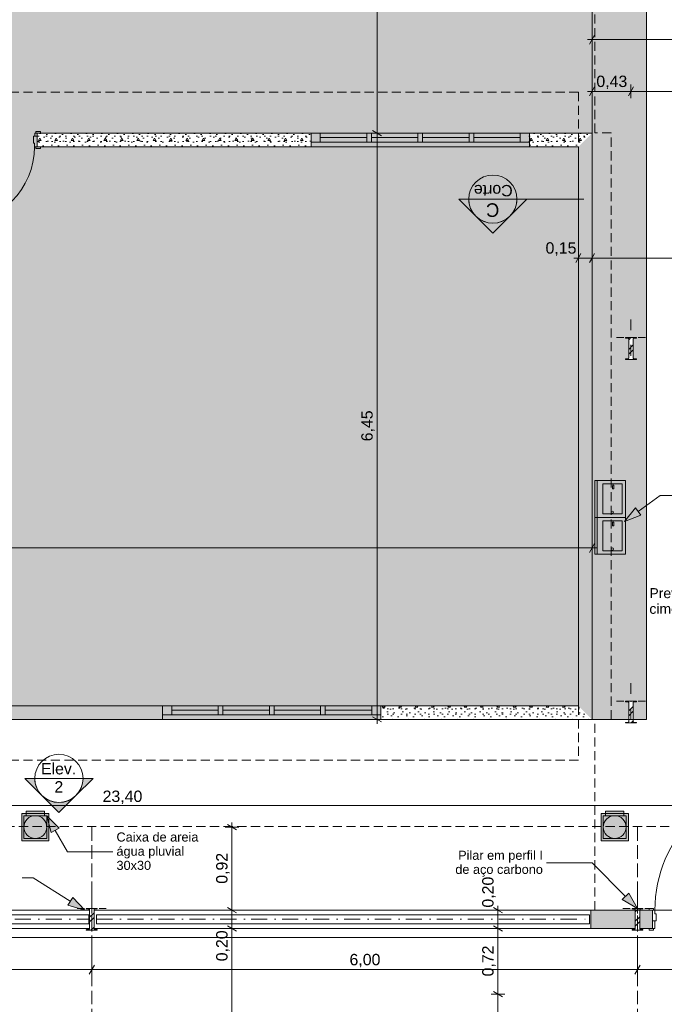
# Model space of a CAD drawing. Header units: millimetres. Extents: x 0 to 1917, y 0 to 847.
# Tile 5 of 230: x 462 to 604, y 303 to 520. Entities that reach past the tile are written whole.
import ezdxf

# ---------------------------------------------------------------- set-up
doc = ezdxf.new("R2010")
doc.units = ezdxf.units.MM
doc.header["$MEASUREMENT"] = 0
doc.set_wipeout_variables(frame=1)
for name, pattern in [('Linha Tracejada 2_1', [3, 2, -1]), ('Linha Tracejada 3_1', [4, 3, -1]), ('Traço_Ponto', [6.702778, 3.527778, -1.763889, 0, -1.411111]), ('Wipeout_Contour', [1000, 0, -1000])]:
    doc.linetypes.add(name, pattern=pattern)
for name, color, linetype in [('Cobertura.ARQ', 7, 'Continuous'), ('Cota.2D', 7, 'Continuous'), ('Interior - Mobiliário', 7, 'Continuous'), ('Laje.ARQ', 7, 'Continuous'), ('levanta_71_ESCOLA', 7, 'Continuous'), ('levanta_d1_ESCOLA', 7, 'Continuous'), ('Linha & Trama.2D', 7, 'Continuous'), ('Marcador - Corte & Elevação.2D', 7, 'Continuous'), ('Parede.ARQ', 7, 'Continuous'), ('Pilar.ARQ', 7, 'Continuous'), ('Rótulo.2D', 7, 'Continuous'), ('Texto.2D', 7, 'Continuous')]:
    doc.layers.add(name, color=color, linetype=linetype)
doc.styles.add('GENERATED_STYLE_1', font='arial.ttf')
doc.styles.add('GENERATED_STYLE_2', font='txt')
pattern_1 = [(0, (-3320.6625, -5.427), (0, 6.235383), [0.6, -3]), (0, (-3318.8625, -2.3095), (0, 6.235383), [0.6, -3]), (60, (-3320.6625, -5.427), (-5.4, 3.117692), [0.6, -3]), (60, (-3317.0625, -5.427), (-5.4, 3.117692), [0.6, -3]), (120, (-3320.0625, -5.427), (5.4, 3.117692), [0.6, -3]), (120, (-3316.4625, -5.427), (5.4, 3.117692), [0.6, -3]), (0, (-3320.6625, -4.8271), (0, 1.20000005), [0, -1.20000005, 0, -1.80000007]), (45, (-3320.0625, -4.8271), (-0.84852817, 0.84852817), [0, -0.90000004, 0, -1.50000006])]
pattern_2 = [(45, (-3320.6625, -5.4271), (-1.5909903, 1.5909903), []), (45, (-3321.1928, -4.8968), (-1.5909903, 1.5909903), [])]

msp = doc.modelspace()

# ---------------------------------------------------------------- hatches: boundary and pattern name
at = {"layer": 'Interior - Mobiliário', "linetype": 'Continuous', "lineweight": 0}
for points in [[(462.85, 345.34), (462.85, 339.34), (468.85, 339.34), (468.85, 345.34)], [(463.35, 344.84), (463.35, 339.84), (468.35, 339.84), (468.35, 344.84)], [(463.83, 344.84), (467.87, 344.84), (467.87, 345.84), (463.83, 345.84)], [(590.24, 345.34), (590.24, 339.34), (596.24, 339.34), (596.24, 345.34)], [(590.74, 344.84), (590.74, 339.84), (595.74, 339.84), (595.74, 344.84)], [(591.22, 344.84), (595.26, 344.84), (595.26, 345.84), (591.22, 345.84)]]:
    msp.add_hatch(color=37, dxfattribs=at).paths.add_polyline_path(points)
at = {"layer": 'Laje.ARQ', "linetype": 'Continuous', "lineweight": 0}
h = msp.add_hatch(dxfattribs=at)
h.set_pattern_fill('CONTÍNUA___PONTO_TRACEJA_C2', color=123, style=0, pattern_type=2)
h.set_pattern_definition([(45, (-3320.6625, -5.4271), (-1.8384776, 1.8384776), []), (45, (-3321.5817, -4.508), (-1.8384776, 1.8384776), [1.9499999, -0.65, 0, -0.65])])
h.paths.add_polyline_path([(151.25, 369.04), (497.25, 369.04), (588.25, 369.04), (588.25, 564.04), (888.84, 564.04), (888.84, 613.5), (151.25, 613.5)])
at = {"layer": 'levanta_71_ESCOLA', "linetype": 'Continuous', "lineweight": 0}
h = msp.add_hatch(color=11, dxfattribs=at)
h.paths.add_polyline_path([(248.25, 366.04), (600.25, 366.04), (600.25, 564.04), (899.86, 564.04), (899.86, 613.5), (248.25, 613.5)])
h.paths.add_polyline_path([(368.95, 475.66), (368.95, 527.18), (523.2, 527.18), (523.2, 475.66)], flags=0)
at = {"layer": 'Marcador - Corte & Elevação.2D', "linetype": 'Continuous', "lineweight": 0}
for points in [[(558.95, 480.51), (562.7, 476.76, -0.198912), (561.14, 480.51)], [(573.95, 480.51), (571.75, 480.51, -0.198912), (570.2, 476.76)], [(562.7, 476.76), (566.45, 473.01), (570.2, 476.76, -0.414214)], [(463.54, 353.05), (467.29, 349.3, -0.198912), (465.74, 353.05)], [(478.54, 353.05), (476.35, 353.05, -0.198912), (474.79, 349.3)], [(467.29, 349.3), (471.04, 345.55), (474.79, 349.3, -0.414214)]]:
    msp.add_hatch(color=161, dxfattribs=at).paths.add_polyline_path(points)
at = {"layer": 'Parede.ARQ', "linetype": 'Continuous', "lineweight": 0}
for points in [[(597.76, 324.04), (587.99, 324.04), (587.99, 320.04), (597.76, 320.04)], [(598.75, 324.04), (598.75, 320.04), (601.53, 320.04), (601.53, 324.04)]]:
    msp.add_hatch(color=35, dxfattribs=at).paths.add_polyline_path(points)
at = {"layer": 'Rótulo.2D', "linetype": 'Continuous', "lineweight": 0}
for points in [[(595.36, 409.58), (598.97, 410.96), (597.8, 412.58)], [(468.35, 344.84), (469.34, 341.11), (471.08, 342.1)]]:
    msp.add_hatch(color=161, dxfattribs=at).paths.add_polyline_path(points)

# ---------------------------------------------------------------- linework, layer by layer
at = {"layer": 'Cobertura.ARQ', "color": 233, "linetype": 'Linha Tracejada 2_1', "lineweight": 0, "flags": 128}
for points in [[(151.25, 504.04), (585.25, 504.04)], [(592.47, 366.04), (592.47, 495.12)], [(585.25, 357.04), (151.25, 357.04)], [(228.25, 342.43), (728.25, 342.43)]]:
    msp.add_lwpolyline(points, dxfattribs=at)
at = {"layer": 'Cota.2D', "color": 7, "linetype": 'Continuous', "lineweight": 0}
for p, q in [((540.99, 495.04), (540.99, 564.04)), ((588.83, 516.61), (587.68, 514.61)), ((588.25, 514.11), (588.25, 517.11)), ((587.28, 515.61), (588.25, 515.61)), ((588.25, 515.61), (644.76, 515.61)), ((588.83, 505.21), (587.68, 503.21)), ((588.25, 502.71), (588.25, 505.71)), ((597.39, 505.21), (596.24, 503.21)), ((596.82, 502.71), (596.82, 505.71)), ((587.28, 504.21), (588.25, 504.21)), ((588.25, 504.21), (596.82, 504.21)), ((596.82, 504.21), (636.82, 504.21)), ((542.49, 495.04), (539.49, 495.04)), ((539.99, 495.62), (541.99, 494.46)), ((244.35, 347.1), (712.25, 347.1)), ((510.57, 342.34), (507.57, 342.34)), ((510.07, 341.76), (508.07, 342.92)), ((509.07, 342.34), (509.07, 343.32)), ((478.25, 309.47), (478.25, 318.46)), ((598.25, 309.47), (598.25, 318.46)), ((478.83, 311.97), (477.68, 309.97)), ((598.83, 311.97), (597.68, 309.97)), ((358.25, 310.97), (478.25, 310.97)), ((478.25, 310.97), (598.25, 310.97)), ((598.25, 310.97), (708.25, 310.97)), ((569.07, 305.56), (566.07, 305.56)), ((566.57, 306.14), (568.57, 304.98)), ((567.57, 86.14), (567.57, 305.56))]:
    msp.add_line(p, q, dxfattribs=at)
at = {"layer": 'Interior - Mobiliário', "color": 6, "linetype": 'Continuous', "lineweight": 0}
for p, q in [((589.39, 418.62), (589.39, 410.49)), ((595.61, 410.49), (595.61, 418.62)), ((595.61, 410.49), (595.61, 418.62)), ((590.66, 417.86), (590.66, 411.25)), ((594.85, 417.86), (590.66, 417.86)), ((592.75, 417.45), (592.75, 416.77)), ((592.75, 416.77), (593.08, 416.77)), ((593.08, 416.77), (593.08, 417.45)), ((594.85, 411.25), (594.85, 417.86)), ((589.39, 410.49), (589.39, 402.36)), ((590.66, 411.25), (594.85, 411.25)), ((590.66, 409.73), (590.66, 403.12)), ((594.85, 409.73), (590.66, 409.73)), ((594.85, 403.12), (594.85, 409.73)), ((595.61, 402.36), (595.61, 410.49)), ((595.61, 402.36), (595.61, 410.49)), ((592.75, 409.33), (592.75, 408.64)), ((592.75, 408.64), (593.08, 408.64)), ((593.08, 408.64), (593.08, 409.33)), ((590.66, 403.12), (594.85, 403.12))]:
    msp.add_line(p, q, dxfattribs=at)
at = {"layer": 'Interior - Mobiliário', "color": 7, "linetype": 'Continuous', "lineweight": 0}
for p, q in [((462.85, 345.34), (462.85, 339.34)), ((468.85, 345.34), (462.85, 345.34)), ((463.35, 344.84), (463.35, 339.84)), ((468.35, 344.84), (463.35, 344.84)), ((467.87, 345.84), (463.83, 345.84)), ((463.83, 345.84), (463.83, 344.84)), ((463.83, 344.84), (467.87, 344.84)), ((467.87, 344.84), (467.87, 345.84)), ((468.35, 339.84), (468.35, 344.84)), ((468.85, 339.34), (468.85, 345.34)), ((590.24, 345.34), (590.24, 339.34)), ((596.24, 345.34), (590.24, 345.34)), ((590.74, 344.84), (590.74, 339.84)), ((595.74, 344.84), (590.74, 344.84)), ((595.26, 345.84), (591.22, 345.84)), ((591.22, 345.84), (591.22, 344.84)), ((591.22, 344.84), (595.26, 344.84)), ((595.26, 344.84), (595.26, 345.84)), ((595.74, 339.84), (595.74, 344.84)), ((596.24, 339.34), (596.24, 345.34)), ((462.85, 339.34), (468.85, 339.34)), ((463.35, 339.84), (468.35, 339.84)), ((590.24, 339.34), (596.24, 339.34)), ((590.74, 339.84), (595.74, 339.84))]:
    msp.add_line(p, q, dxfattribs=at)
at = {"layer": 'Interior - Mobiliário', "color": 102, "linetype": 'Continuous', "lineweight": 0}
msp.add_line((708.25, 318.04), (252.25, 318.04), dxfattribs=at)
at = {"layer": 'Interior - Mobiliário', "color": 6, "linetype": 'Continuous', "lineweight": 0}
for centre in [(592.75, 411.63), (592.75, 403.51)]:
    msp.add_circle(centre, 0.254, dxfattribs=at)
at = {"layer": 'Interior - Mobiliário', "color": 7, "linetype": 'Continuous', "lineweight": 0}
for centre in [(465.85, 342.34), (593.24, 342.34)]:
    msp.add_circle(centre, 2.5, dxfattribs=at)
at = {"layer": 'Interior - Mobiliário', "color": 6, "linetype": 'Continuous', "lineweight": 0}
for centre in [(592.91, 417.45), (592.91, 409.33)]:
    msp.add_arc(centre, 0.162, 0, 180, dxfattribs=at)
at = {"layer": 'Laje.ARQ', "color": 111, "linetype": 'Continuous', "lineweight": 0, "flags": 128}
for points in [[(44.31, 465.63), (73.93, 324.04), (244.35, 324.04), (640.76, 324.04), (640.76, 564.04), (588.25, 564.04), (588.25, 369.04), (151.25, 369.04), (151.25, 613.5)], [(151.25, 613.5), (151.25, 369.04), (497.25, 369.04), (588.25, 369.04), (588.25, 564.04), (888.84, 564.04), (888.84, 613.5)]]:
    msp.add_lwpolyline(points, dxfattribs=at)
msp.add_lwpolyline([(244.25, 64.04), (646.63, 64.04), (712.25, 64.04), (712.25, 324.04), (244.25, 324.04)], close=True, dxfattribs=at)
at = {"layer": 'levanta_71_ESCOLA', "color": 11, "linetype": 'Continuous', "lineweight": 0}
msp.add_line((600.25, 564.04), (600.25, 366.04), dxfattribs=at)
at = {"layer": 'levanta_d1_ESCOLA', "color": 7, "linetype": 'Continuous', "lineweight": 0}
for p, q in [((601.53, 324.04), (600.79, 324.04)), ((601.53, 324.04), (601.53, 321.74)), ((601.53, 321.74), (601.53, 320.04)), ((601.53, 320.04), (600.79, 320.04))]:
    msp.add_line(p, q, dxfattribs=at)
at = {"layer": 'Marcador - Corte & Elevação.2D', "color": 161, "linetype": 'Continuous', "lineweight": 0}
for p, q in [((562.7, 476.76), (558.95, 480.51)), ((558.95, 480.51), (561.14, 480.51)), ((561.14, 480.51), (571.75, 480.51)), ((570.2, 476.76), (573.95, 480.51)), ((573.95, 480.51), (571.75, 480.51)), ((566.45, 473.01), (562.7, 476.76)), ((570.2, 476.76), (566.45, 473.01)), ((467.29, 349.3), (463.54, 353.05)), ((463.54, 353.05), (465.74, 353.05)), ((465.74, 353.05), (476.35, 353.05)), ((474.79, 349.3), (478.54, 353.05)), ((478.54, 353.05), (476.35, 353.05)), ((471.04, 345.55), (467.29, 349.3)), ((474.79, 349.3), (471.04, 345.55))]:
    msp.add_line(p, q, dxfattribs=at)
for centre in [(566.45, 480.51), (471.04, 353.05)]:
    msp.add_circle(centre, 5.3, dxfattribs=at)
for centre, start, end in [((566.45, 480.51), 180, 225), ((566.45, 480.51), 315, 0), ((566.45, 480.51), 225, 315), ((471.04, 353.05), 180, 225), ((471.04, 353.05), 315, 0), ((471.04, 353.05), 225, 315)]:
    msp.add_arc(centre, 5.3, start, end, dxfattribs=at)
at = {"layer": 'Parede.ARQ', "color": 30, "linetype": 'Continuous', "lineweight": 0}
for p, q in [((528.49, 493.04), (528.49, 495.04)), ((538.74, 495.04), (528.49, 495.04)), ((538.74, 494.04), (528.49, 494.04)), ((539.74, 495.04), (538.74, 495.04)), ((539.74, 495.04), (538.74, 495.04)), ((538.74, 495.04), (538.74, 493.04)), ((539.74, 493.04), (539.74, 495.04)), ((549.99, 495.04), (539.74, 495.04)), ((549.99, 494.04), (539.74, 494.04)), ((550.99, 495.04), (549.99, 495.04)), ((550.99, 495.04), (549.99, 495.04)), ((549.99, 495.04), (549.99, 493.04)), ((550.99, 493.04), (550.99, 495.04)), ((561.24, 495.04), (550.99, 495.04)), ((561.24, 494.04), (550.99, 494.04)), ((562.24, 495.04), (561.24, 495.04)), ((562.24, 495.04), (561.24, 495.04)), ((561.24, 495.04), (561.24, 493.04)), ((562.24, 493.04), (562.24, 495.04)), ((572.49, 495.04), (562.24, 495.04)), ((572.49, 494.04), (562.24, 494.04)), ((572.49, 495.04), (572.49, 493.04)), ((528.49, 493.04), (538.74, 493.04)), ((538.74, 493.04), (539.74, 493.04)), ((538.74, 493.04), (539.74, 493.04)), ((539.74, 493.04), (549.99, 493.04)), ((549.99, 493.04), (550.99, 493.04)), ((549.99, 493.04), (550.99, 493.04)), ((550.99, 493.04), (561.24, 493.04)), ((561.24, 493.04), (562.24, 493.04)), ((561.24, 493.04), (562.24, 493.04)), ((562.24, 493.04), (572.49, 493.04)), ((495.83, 367.04), (495.83, 369.04)), ((506.08, 369.04), (495.83, 369.04)), ((507.08, 369.04), (506.08, 369.04)), ((507.08, 369.04), (506.08, 369.04)), ((506.08, 369.04), (506.08, 367.04)), ((507.08, 367.04), (507.08, 369.04)), ((517.33, 369.04), (507.08, 369.04)), ((518.33, 369.04), (517.33, 369.04)), ((518.33, 369.04), (517.33, 369.04)), ((517.33, 369.04), (517.33, 367.04)), ((518.33, 367.04), (518.33, 369.04)), ((528.58, 369.04), (518.33, 369.04)), ((529.58, 369.04), (528.58, 369.04)), ((529.58, 369.04), (528.58, 369.04)), ((528.58, 369.04), (528.58, 367.04)), ((529.58, 367.04), (529.58, 369.04)), ((539.83, 369.04), (529.58, 369.04)), ((539.83, 369.04), (539.83, 367.04)), ((506.08, 368.04), (495.83, 368.04)), ((495.83, 367.04), (506.08, 367.04)), ((506.08, 367.04), (507.08, 367.04)), ((506.08, 367.04), (507.08, 367.04)), ((517.33, 368.04), (507.08, 368.04)), ((507.08, 367.04), (517.33, 367.04)), ((517.33, 367.04), (518.33, 367.04)), ((517.33, 367.04), (518.33, 367.04)), ((528.58, 368.04), (518.33, 368.04)), ((518.33, 367.04), (528.58, 367.04)), ((528.58, 367.04), (529.58, 367.04)), ((528.58, 367.04), (529.58, 367.04)), ((539.83, 368.04), (529.58, 368.04)), ((529.58, 367.04), (539.83, 367.04)), ((600.79, 324.04), (600.79, 324.42)), ((600.79, 324.42), (601.79, 324.42)), ((601.79, 324.04), (600.79, 324.04)), ((602.09, 324.04), (601.53, 324.04)), ((601.53, 324.04), (601.53, 321.74)), ((601.79, 324.42), (601.79, 324.04)), ((602.09, 323.24), (602.09, 324.04)), ((602.33, 323.24), (602.09, 323.24)), ((602.33, 321.74), (602.33, 323.24)), ((601.53, 320.04), (601.53, 321.74)), ((601.53, 321.74), (602.03, 321.74)), ((601.53, 321.74), (602.33, 321.74)), ((602.03, 321.74), (602.03, 320.04)), ((600.79, 319.66), (600.79, 320.04)), ((600.79, 320.04), (601.79, 320.04)), ((601.79, 319.66), (600.79, 319.66)), ((602.03, 320.04), (601.53, 320.04)), ((601.79, 320.04), (601.79, 319.66))]:
    msp.add_line(p, q, dxfattribs=at)
at = {"layer": 'Parede.ARQ', "color": 7, "linetype": 'Continuous', "lineweight": 0}
for p, q in [((601.53, 324.04), (600.79, 324.04)), ((601.53, 324.04), (600.79, 324.04)), ((601.53, 324.04), (601.53, 321.74)), ((601.53, 324.04), (601.53, 321.74)), ((601.53, 321.74), (601.53, 320.04)), ((601.53, 321.74), (601.53, 320.04)), ((601.53, 320.04), (600.79, 320.04)), ((601.53, 320.04), (600.79, 320.04))]:
    msp.add_line(p, q, dxfattribs=at)
at = {"layer": 'Parede.ARQ', "color": 7, "linetype": 'Continuous', "lineweight": 0, "flags": 128}
for points in [[(597.76, 324.04), (587.99, 324.04)], [(587.99, 324.04), (587.99, 320.04)], [(601.53, 324.04), (598.75, 324.04)], [(587.99, 320.04), (597.76, 320.04)], [(598.75, 320.04), (601.53, 320.04)]]:
    msp.add_lwpolyline(points, dxfattribs=at)
at = {"layer": 'Parede.ARQ', "color": 30, "linetype": 'Continuous', "lineweight": 0}
msp.add_arc((630.97, 324.04), 28.88, 90, 180, dxfattribs=at)
at = {"layer": 'Pilar.ARQ', "color": 12, "linetype": 'Continuous', "lineweight": 0}
for p, q in [((596.82, 451.64), (596.82, 454.04)), ((596.82, 371.64), (596.82, 374.04)), ((478.25, 326.06), (478.25, 328.46)), ((598.25, 326.06), (598.25, 328.46))]:
    msp.add_line(p, q, dxfattribs=at)
at = {"layer": 'Rótulo.2D', "color": 151, "linetype": 'Continuous', "lineweight": 0}
for p, q in [((598.39, 411.77), (603.22, 415.26)), ((603.22, 415.26), (606.56, 415.26)), ((470.21, 341.6), (472.89, 336.92)), ((472.89, 336.92), (482.89, 336.92)), ((588.25, 334.46), (578.25, 334.46)), ((595.62, 327.1), (588.25, 334.46)), ((465.4, 331.17), (462.92, 331.17)), ((473.54, 326.03), (465.4, 331.17))]:
    msp.add_line(p, q, dxfattribs=at)
at = {"layer": 'Rótulo.2D', "color": 161, "linetype": 'Continuous', "lineweight": 0}
for p, q in [((595.36, 409.58), (597.8, 412.58)), ((597.8, 412.58), (598.97, 410.96)), ((595.36, 409.58), (598.97, 410.96)), ((468.35, 344.84), (471.08, 342.1)), ((468.35, 344.84), (469.34, 341.11)), ((471.08, 342.1), (469.34, 341.11)), ((594.91, 326.39), (596.32, 327.81)), ((473.01, 325.19), (474.08, 326.88))]:
    msp.add_line(p, q, dxfattribs=at)

# ---------------------------------------------------------------- texts
at = {"layer": 'Cota.2D', "color": 7, "linetype": 'Continuous', "lineweight": 0, "char_height": 2.5, "attachment_point": 7, "style": 'GENERATED_STYLE_1'}
for s, insert, width in [('\\A1;0,43', (589.21, 504.71), 6.6514), ('\\A1;23,40', (480.64, 347.4), 8.5486), ('\\A1;6,00', (534.93, 311.47), 6.6514)]:
    msp.add_mtext(s, dxfattribs=dict(at, insert=insert, width=width))
at = {"layer": 'Cota.2D', "color": 7, "linetype": 'Continuous', "lineweight": 0, "char_height": 2.5, "width": 6.6514, "attachment_point": 7, "rotation": 90, "style": 'GENERATED_STYLE_1'}
for s, insert in [('\\A1;6,45', (540.49, 427.22)), ('\\A1;0,92', (508.57, 329.87)), ('\\A1;0,72', (567.07, 309.48))]:
    msp.add_mtext(s, dxfattribs=dict(at, insert=insert))
at = {"layer": 'Marcador - Corte & Elevação.2D', "color": 171, "linetype": 'Continuous', "lineweight": 0, "attachment_point": 9, "rotation": 180}
for s, insert, char_height, style in [('\\A1;Corte', (562.27, 483.66), 2.5, 'GENERATED_STYLE_1'), ('\\A1;C', (564.97, 479.64), 3, 'GENERATED_STYLE_2')]:
    msp.add_mtext(s, dxfattribs=dict(at, insert=insert, char_height=char_height, style=style))
at = {"layer": 'Marcador - Corte & Elevação.2D', "color": 161, "linetype": 'Continuous', "lineweight": 0, "char_height": 2.5, "attachment_point": 9, "style": 'GENERATED_STYLE_1'}
for s, insert in [('\\A1;Elev.', (474.85, 353.9)), ('\\A1;2', (471.99, 349.94))]:
    msp.add_mtext(s, dxfattribs=dict(at, insert=insert))
at = {"layer": 'Rótulo.2D', "color": 5, "linetype": 'Continuous', "lineweight": 0, "char_height": 2, "style": 'GENERATED_STYLE_1'}
for s, insert, attachment_point, line_spacing_factor in [('\\A1;Caixa de areia\\Págua pluvial\\P30x30', (483.69, 337.02), 4, 0.9356), ('\\A1;Pilar em perfil I\\Pde aço carbono', (577.45, 334.28), 6, 0.930353)]:
    msp.add_mtext(s, dxfattribs=dict(at, insert=insert, attachment_point=attachment_point, line_spacing_factor=line_spacing_factor))
at = {"layer": 'Texto.2D', "color": 5, "linetype": 'Continuous', "lineweight": 0, "insert": (600.87, 394.91), "char_height": 2.2, "attachment_point": 1, "line_spacing_factor": 0.940166, "style": 'GENERATED_STYLE_1'}
msp.add_mtext('\\A1;Prever calçamento em\\Pcimentado antiderrapante', dxfattribs=at)

# ---------------------------------------------------------------- next in the draw order: wipeouts: each hides what was drawn before it
at = {"color": 254, "linetype": 'Wipeout_Contour', "lineweight": 0, "ltscale": 2801.138081}
msp.add_wipeout([(466.24, 492.04), (526.49, 492.04), (526.49, 495.04), (466.24, 495.04)], dxfattribs=at).dxf.layer = 'Parede.ARQ'
at = {"color": 254, "linetype": 'Wipeout_Contour', "lineweight": 0, "ltscale": 3048.36613}
msp.add_wipeout([(588.25, 495.04), (574.49, 495.04), (574.49, 492.04), (585.25, 492.04)], dxfattribs=at).dxf.layer = 'Parede.ARQ'
at = {"color": 254, "linetype": 'Wipeout_Contour', "lineweight": 0, "ltscale": 2301.215502}
msp.add_wipeout([(388.84, 369.04), (388.84, 366.04), (493.83, 366.04), (493.83, 369.04)], dxfattribs=at).dxf.layer = 'Parede.ARQ'
at = {"color": 254, "linetype": 'Wipeout_Contour', "lineweight": 0, "ltscale": 2694.214514}
msp.add_wipeout([(585.25, 369.04), (541.83, 369.04), (541.83, 366.04), (588.25, 366.04)], dxfattribs=at).dxf.layer = 'Parede.ARQ'
at = {"color": 254, "linetype": 'Wipeout_Contour', "lineweight": 0, "ltscale": 2116.408134}
msp.add_wipeout([(358.75, 324.04), (358.75, 320.04), (477.76, 320.04), (477.76, 324.04)], dxfattribs=at).dxf.layer = 'Parede.ARQ'
at = {"color": 254, "linetype": 'Wipeout_Contour', "lineweight": 0, "ltscale": 23873.330986}
msp.add_wipeout([(595.62, 445.24), (596.32, 445.24), (597.31, 445.24), (598.02, 445.24), (598.02, 445.29), (598, 445.34), (597.95, 445.37), (597.38, 445.45), (597.33, 445.48), (597.31, 445.53), (597.31, 449.75), (597.33, 449.81), (597.38, 449.83), (597.95, 449.91), (598, 449.94), (598.02, 449.99), (598.02, 450.04), (597.31, 450.04), (596.32, 450.04), (595.62, 450.04), (595.62, 449.99), (595.64, 449.94), (595.69, 449.91), (596.25, 449.83), (596.3, 449.81), (596.32, 449.75), (596.32, 445.53), (596.3, 445.48), (596.25, 445.45), (595.69, 445.37), (595.64, 445.34), (595.62, 445.29)], dxfattribs=at).dxf.layer = 'Pilar.ARQ'
at = {"color": 254, "linetype": 'Wipeout_Contour', "lineweight": 0, "ltscale": 22430.97523}
msp.add_wipeout([(595.62, 365.24), (596.32, 365.24), (597.31, 365.24), (598.02, 365.24), (598.02, 365.29), (598, 365.34), (597.95, 365.37), (597.38, 365.45), (597.33, 365.48), (597.31, 365.53), (597.31, 369.75), (597.33, 369.81), (597.38, 369.83), (597.95, 369.91), (598, 369.94), (598.02, 369.99), (598.02, 370.04), (597.31, 370.04), (596.32, 370.04), (595.62, 370.04), (595.62, 369.99), (595.64, 369.94), (595.69, 369.91), (596.25, 369.83), (596.3, 369.81), (596.32, 369.75), (596.32, 365.53), (596.3, 365.48), (596.25, 365.45), (595.69, 365.37), (595.64, 365.34), (595.62, 365.29)], dxfattribs=at).dxf.layer = 'Pilar.ARQ'
at = {"color": 254, "linetype": 'Wipeout_Contour', "lineweight": 0, "ltscale": 21742.042649}
msp.add_wipeout([(599.45, 319.66), (599.45, 319.71), (599.44, 319.76), (599.39, 319.79), (598.82, 319.87), (598.77, 319.9), (598.75, 319.95), (598.75, 324.17), (598.77, 324.22), (598.82, 324.25), (599.39, 324.33), (599.44, 324.36), (599.45, 324.41), (599.45, 324.46), (598.75, 324.46), (597.76, 324.46), (597.05, 324.46), (597.05, 324.41), (597.07, 324.36), (597.12, 324.33), (597.69, 324.25), (597.74, 324.22), (597.76, 324.17), (597.76, 319.95), (597.74, 319.9), (597.69, 319.87), (597.12, 319.79), (597.07, 319.76), (597.05, 319.71), (597.05, 319.66), (597.76, 319.66), (598.75, 319.66)], dxfattribs=at).dxf.layer = 'Pilar.ARQ'

# ---------------------------------------------------------------- next in the draw order: hatches: boundary and pattern name
at = {"layer": 'Parede.ARQ', "linetype": 'Continuous', "lineweight": 0}
h = msp.add_hatch(dxfattribs=at)
h.set_pattern_fill('CONCRETO_ESTRUTURAL_0001', color=83, style=0, pattern_type=2)
h.set_pattern_definition(pattern_1)
h.paths.add_polyline_path([(466.24, 492.04), (526.49, 492.04), (526.49, 495.04), (466.24, 495.04)])
h = msp.add_hatch(dxfattribs=at)
h.set_pattern_fill('CONCRETO_ESTRUTURAL_0001', color=83, style=0, pattern_type=2)
h.set_pattern_definition(pattern_1)
h.paths.add_polyline_path([(588.25, 495.04), (574.49, 495.04), (574.49, 492.04), (585.25, 492.04)])
h = msp.add_hatch(dxfattribs=at)
h.set_pattern_fill('CONCRETO_ESTRUTURAL_0001', color=83, style=0, pattern_type=2)
h.set_pattern_definition(pattern_1)
h.paths.add_polyline_path([(388.84, 369.04), (388.84, 366.04), (493.83, 366.04), (493.83, 369.04)])
h = msp.add_hatch(dxfattribs=at)
h.set_pattern_fill('CONCRETO_ESTRUTURAL_0001', color=83, style=0, pattern_type=2)
h.set_pattern_definition(pattern_1)
h.paths.add_polyline_path([(585.25, 369.04), (541.83, 369.04), (541.83, 366.04), (588.25, 366.04)])
at = {"layer": 'Pilar.ARQ', "linetype": 'Continuous', "lineweight": 0}
h = msp.add_hatch(dxfattribs=at)
h.set_pattern_fill('AÇO_0001', color=151, style=0, pattern_type=2)
h.set_pattern_definition(pattern_2)
h.paths.add_polyline_path([(595.62, 445.24), (596.32, 445.24), (597.31, 445.24), (598.02, 445.24), (598.02, 445.29), (598, 445.34), (597.95, 445.37), (597.38, 445.45), (597.33, 445.48), (597.31, 445.53), (597.31, 449.75), (597.33, 449.81), (597.38, 449.83), (597.95, 449.91), (598, 449.94), (598.02, 449.99), (598.02, 450.04), (597.31, 450.04), (596.32, 450.04), (595.62, 450.04), (595.62, 449.99), (595.64, 449.94), (595.69, 449.91), (596.25, 449.83), (596.3, 449.81), (596.32, 449.75), (596.32, 445.53), (596.3, 445.48), (596.25, 445.45), (595.69, 445.37), (595.64, 445.34), (595.62, 445.29)])
h = msp.add_hatch(dxfattribs=at)
h.set_pattern_fill('AÇO_0001', color=151, style=0, pattern_type=2)
h.set_pattern_definition(pattern_2)
h.paths.add_polyline_path([(595.62, 365.24), (596.32, 365.24), (597.31, 365.24), (598.02, 365.24), (598.02, 365.29), (598, 365.34), (597.95, 365.37), (597.38, 365.45), (597.33, 365.48), (597.31, 365.53), (597.31, 369.75), (597.33, 369.81), (597.38, 369.83), (597.95, 369.91), (598, 369.94), (598.02, 369.99), (598.02, 370.04), (597.31, 370.04), (596.32, 370.04), (595.62, 370.04), (595.62, 369.99), (595.64, 369.94), (595.69, 369.91), (596.25, 369.83), (596.3, 369.81), (596.32, 369.75), (596.32, 365.53), (596.3, 365.48), (596.25, 365.45), (595.69, 365.37), (595.64, 365.34), (595.62, 365.29)])
h = msp.add_hatch(dxfattribs=at)
h.set_pattern_fill('AÇO_0001', color=151, style=0, pattern_type=2)
h.set_pattern_definition(pattern_2)
h.paths.add_polyline_path([(599.45, 319.66), (599.45, 319.71), (599.44, 319.76), (599.39, 319.79), (598.82, 319.87), (598.77, 319.9), (598.75, 319.95), (598.75, 324.17), (598.77, 324.22), (598.82, 324.25), (599.39, 324.33), (599.44, 324.36), (599.45, 324.41), (599.45, 324.46), (598.75, 324.46), (597.76, 324.46), (597.05, 324.46), (597.05, 324.41), (597.07, 324.36), (597.12, 324.33), (597.69, 324.25), (597.74, 324.22), (597.76, 324.17), (597.76, 319.95), (597.74, 319.9), (597.69, 319.87), (597.12, 319.79), (597.07, 319.76), (597.05, 319.71), (597.05, 319.66), (597.76, 319.66), (598.75, 319.66)])
at = {"layer": 'Rótulo.2D', "linetype": 'Continuous', "lineweight": 0}
msp.add_hatch(color=161, dxfattribs=at).paths.add_polyline_path([(598.25, 324.46), (596.32, 327.81), (594.91, 326.39)])

# ---------------------------------------------------------------- next in the draw order: linework, layer by layer
at = {"layer": 'Cota.2D', "color": 7, "linetype": 'Continuous', "lineweight": 0}
for p, q in [((540.99, 366.04), (540.99, 495.04)), ((539.99, 366.62), (541.99, 365.46)), ((542.49, 366.04), (539.49, 366.04)), ((540.99, 365.06), (540.99, 366.04))]:
    msp.add_line(p, q, dxfattribs=at)
at = {"layer": 'levanta_d1_ESCOLA', "color": 7, "linetype": 'Continuous', "lineweight": 0}
for p, q in [((466.24, 495.04), (466.98, 495.04)), ((466.24, 494.34), (466.24, 495.04)), ((466.24, 492.04), (466.24, 494.34)), ((526.49, 495.04), (526.49, 493.04)), ((574.49, 495.04), (574.49, 493.04)), ((466.24, 492.04), (466.98, 492.04)), ((526.49, 493.04), (526.49, 492.04)), ((574.49, 493.04), (574.49, 492.04)), ((493.83, 369.04), (493.83, 367.04)), ((541.83, 369.04), (541.83, 367.04)), ((493.83, 367.04), (493.83, 366.04)), ((541.83, 367.04), (541.83, 366.04))]:
    msp.add_line(p, q, dxfattribs=at)
at = {"layer": 'Linha & Trama.2D', "color": 7, "linetype": 'Continuous', "lineweight": 0}
msp.add_line((148.25, 366.04), (500.25, 366.04), dxfattribs=at)
at = {"layer": 'Linha & Trama.2D', "color": 5, "linetype": 'Linha Tracejada 3_1', "lineweight": 0}
msp.add_line((598.25, 342.34), (598.25, 45.74), dxfattribs=at)
at = {"layer": 'Parede.ARQ', "color": 30, "linetype": 'Continuous', "lineweight": 0}
for p, q in [((465.44, 494.34), (465.44, 492.84)), ((466.24, 494.34), (465.44, 494.34)), ((465.74, 494.34), (465.74, 495.04)), ((465.74, 495.04), (466.24, 495.04)), ((466.24, 494.34), (465.74, 494.34)), ((465.98, 495.42), (466.98, 495.42)), ((465.98, 495.04), (465.98, 495.42)), ((466.98, 495.04), (465.98, 495.04)), ((466.24, 495.04), (466.24, 494.34)), ((466.24, 492.04), (466.24, 494.34)), ((466.98, 495.42), (466.98, 495.04)), ((574.49, 495.04), (526.49, 495.04)), ((528.49, 495.04), (526.49, 495.04)), ((526.49, 495.04), (526.49, 493.04)), ((526.49, 495.04), (526.49, 493.04)), ((574.49, 495.04), (572.49, 495.04)), ((574.49, 495.04), (574.49, 493.04)), ((574.49, 495.04), (574.49, 493.04)), ((465.44, 492.84), (465.68, 492.84)), ((465.68, 492.84), (465.68, 492.04)), ((465.68, 492.04), (466.24, 492.04)), ((465.98, 492.04), (466.98, 492.04)), ((465.98, 491.66), (465.98, 492.04)), ((466.98, 492.04), (466.98, 491.66)), ((526.49, 493.04), (528.49, 493.04)), ((526.49, 493.04), (526.49, 492.04)), ((574.49, 492.04), (526.49, 492.04)), ((572.49, 493.04), (574.49, 493.04)), ((574.49, 493.04), (574.49, 492.04)), ((466.98, 491.66), (465.98, 491.66)), ((541.83, 369.04), (493.83, 369.04)), ((495.83, 369.04), (493.83, 369.04)), ((493.83, 369.04), (493.83, 367.04)), ((493.83, 369.04), (493.83, 367.04)), ((541.83, 369.04), (539.83, 369.04)), ((541.83, 369.04), (541.83, 367.04)), ((541.83, 369.04), (541.83, 367.04)), ((493.83, 367.04), (495.83, 367.04)), ((493.83, 367.04), (493.83, 366.04)), ((539.83, 367.04), (541.83, 367.04)), ((541.83, 367.04), (541.83, 366.04)), ((541.83, 366.04), (493.83, 366.04))]:
    msp.add_line(p, q, dxfattribs=at)
at = {"layer": 'Parede.ARQ', "color": 7, "linetype": 'Continuous', "lineweight": 0}
for p, q in [((466.24, 494.34), (466.24, 495.04)), ((466.24, 494.34), (466.24, 495.04)), ((466.24, 495.04), (466.98, 495.04)), ((466.24, 495.04), (466.98, 495.04)), ((466.24, 492.04), (466.24, 494.34)), ((466.24, 492.04), (466.24, 494.34)), ((466.24, 492.04), (466.98, 492.04)), ((466.24, 492.04), (466.98, 492.04))]:
    msp.add_line(p, q, dxfattribs=at)
at = {"layer": 'Parede.ARQ', "color": 7, "linetype": 'Continuous', "lineweight": 0, "flags": 128}
for points in [[(526.49, 495.04), (466.24, 495.04)], [(588.25, 495.04), (574.49, 495.04)], [(466.24, 492.04), (526.49, 492.04)], [(574.49, 492.04), (585.25, 492.04)], [(493.83, 369.04), (445.25, 369.04)], [(585.25, 369.04), (541.83, 369.04)], [(388.84, 366.04), (493.83, 366.04)], [(541.83, 366.04), (588.25, 366.04)]]:
    msp.add_lwpolyline(points, dxfattribs=at)
at = {"layer": 'Parede.ARQ', "color": 30, "linetype": 'Continuous', "lineweight": 0}
msp.add_arc((448.8, 492.04), 16.88, 270, 0, dxfattribs=at)
at = {"layer": 'Pilar.ARQ', "color": 12, "linetype": 'Continuous', "lineweight": 0}
for p, q in [((595.22, 450.04), (593.62, 450.04)), ((598.42, 450.04), (600.02, 450.04)), ((596.82, 448.44), (596.82, 446.04)), ((595.22, 370.04), (593.62, 370.04)), ((596.82, 368.44), (596.82, 366.04)), ((598.42, 370.04), (600.02, 370.04)), ((596.65, 324.46), (595.05, 324.46)), ((598.25, 322.86), (598.25, 320.46)), ((599.85, 324.46), (601.45, 324.46))]:
    msp.add_line(p, q, dxfattribs=at)
at = {"layer": 'Pilar.ARQ', "color": 7, "linetype": 'Continuous', "lineweight": 0, "flags": 128}
for points in [[(595.62, 445.24), (595.62, 445.29), (595.64, 445.34), (595.69, 445.37), (596.25, 445.45), (596.3, 445.48), (596.32, 445.53), (596.32, 449.75), (596.3, 449.81), (596.25, 449.83), (595.69, 449.91), (595.64, 449.94), (595.62, 449.99), (595.62, 450.04), (596.32, 450.04), (597.31, 450.04), (598.02, 450.04), (598.02, 449.99), (598, 449.94), (597.95, 449.91), (597.38, 449.83), (597.33, 449.81), (597.31, 449.75), (597.31, 445.53), (597.33, 445.48), (597.38, 445.45), (597.95, 445.37), (598, 445.34), (598.02, 445.29), (598.02, 445.24), (597.31, 445.24), (596.32, 445.24)], [(595.62, 365.24), (595.62, 365.29), (595.64, 365.34), (595.69, 365.37), (596.25, 365.45), (596.3, 365.48), (596.32, 365.53), (596.32, 369.75), (596.3, 369.81), (596.25, 369.83), (595.69, 369.91), (595.64, 369.94), (595.62, 369.99), (595.62, 370.04), (596.32, 370.04), (597.31, 370.04), (598.02, 370.04), (598.02, 369.99), (598, 369.94), (597.95, 369.91), (597.38, 369.83), (597.33, 369.81), (597.31, 369.75), (597.31, 365.53), (597.33, 365.48), (597.38, 365.45), (597.95, 365.37), (598, 365.34), (598.02, 365.29), (598.02, 365.24), (597.31, 365.24), (596.32, 365.24)], [(599.45, 319.66), (599.45, 319.71), (599.44, 319.76), (599.39, 319.79), (598.82, 319.87), (598.77, 319.9), (598.75, 319.95), (598.75, 324.17), (598.77, 324.22), (598.82, 324.25), (599.39, 324.33), (599.44, 324.36), (599.45, 324.41), (599.45, 324.46), (598.75, 324.46), (597.76, 324.46), (597.05, 324.46), (597.05, 324.41), (597.07, 324.36), (597.12, 324.33), (597.69, 324.25), (597.74, 324.22), (597.76, 324.17), (597.76, 319.95), (597.74, 319.9), (597.69, 319.87), (597.12, 319.79), (597.07, 319.76), (597.05, 319.71), (597.05, 319.66), (597.76, 319.66), (598.75, 319.66)]]:
    msp.add_lwpolyline(points, close=True, dxfattribs=at)
at = {"layer": 'Pilar.ARQ', "color": 12, "linetype": 'Continuous', "lineweight": 0}
for p in [(596.82, 450.04), (596.82, 370.04), (598.25, 324.46)]:
    msp.add_point(p, dxfattribs=at)
at = {"layer": 'Rótulo.2D', "color": 161, "linetype": 'Continuous', "lineweight": 0}
for q in [(596.32, 327.81), (594.91, 326.39)]:
    msp.add_line((598.25, 324.46), q, dxfattribs=at)

# ---------------------------------------------------------------- next in the draw order: wipeouts: each hides what was drawn before it
at = {"color": 254, "linetype": 'Wipeout_Contour', "lineweight": 0, "ltscale": 2494.710832}
msp.add_wipeout([(478.75, 324.04), (478.75, 320.04), (587.99, 320.04), (587.99, 324.04)], dxfattribs=at).dxf.layer = 'Parede.ARQ'

# ---------------------------------------------------------------- next in the draw order: linework, layer by layer
at = {"layer": 'Cobertura.ARQ', "color": 233, "linetype": 'Linha Tracejada 2_1', "lineweight": 0, "flags": 128}
msp.add_lwpolyline([(616.82, 324.04), (588.88, 324.04)], dxfattribs=at)
at = {"layer": 'Cota.2D', "color": 7, "linetype": 'Continuous', "lineweight": 0}
for p, q in [((509.07, 324.04), (509.07, 342.34)), ((567.57, 324.04), (567.57, 325.02)), ((510.57, 324.04), (507.57, 324.04)), ((508.07, 324.62), (510.07, 323.46)), ((509.07, 320.04), (509.07, 324.04)), ((569.07, 324.04), (566.07, 324.04)), ((568.57, 323.46), (566.57, 324.62)), ((567.57, 320.04), (567.57, 324.04)), ((510.57, 320.04), (507.57, 320.04)), ((508.07, 320.62), (510.07, 319.46)), ((509.07, 68.04), (509.07, 320.04)), ((569.07, 320.04), (566.07, 320.04)), ((566.57, 320.62), (568.57, 319.46)), ((567.57, 305.56), (567.57, 320.04))]:
    msp.add_line(p, q, dxfattribs=at)
at = {"layer": 'Interior - Mobiliário', "color": 124, "linetype": 'Continuous', "lineweight": 0}
msp.add_line((587.73, 321.04), (587.73, 323.04), dxfattribs=at)
at = {"layer": 'Parede.ARQ', "color": 7, "linetype": 'Continuous', "lineweight": 0, "flags": 128}
for points in [[(477.76, 324.04), (358.75, 324.04)], [(587.99, 324.04), (478.75, 324.04)], [(587.99, 320.04), (587.99, 324.04)], [(358.75, 320.04), (477.76, 320.04)], [(478.75, 320.04), (587.99, 320.04)]]:
    msp.add_lwpolyline(points, dxfattribs=at)

# ---------------------------------------------------------------- next in the draw order: texts
at = {"layer": 'Cota.2D', "color": 7, "linetype": 'Continuous', "lineweight": 0, "char_height": 2.5, "width": 6.6514, "attachment_point": 7, "rotation": 90, "style": 'GENERATED_STYLE_1'}
for insert in [(567.07, 324.62), (508.57, 312.81)]:
    msp.add_mtext('\\A1;0,20', dxfattribs=dict(at, insert=insert))

# ---------------------------------------------------------------- next in the draw order: wipeouts: each hides what was drawn before it
at = {"color": 254, "linetype": 'Wipeout_Contour', "lineweight": 0, "ltscale": 2918.095972}
msp.add_wipeout([(588.25, 366.04), (588.25, 495.04), (585.25, 492.04), (585.25, 369.04)], dxfattribs=at).dxf.layer = 'Parede.ARQ'

# ---------------------------------------------------------------- next in the draw order: hatches: boundary and pattern name
at = {"layer": 'Parede.ARQ', "linetype": 'Continuous', "lineweight": 0}
h = msp.add_hatch(dxfattribs=at)
h.set_pattern_fill('CONCRETO_ESTRUTURAL_0001', color=83, style=0, pattern_type=2)
h.set_pattern_definition(pattern_1)
h.paths.add_polyline_path([(588.25, 366.04), (588.25, 495.04), (585.25, 492.04), (585.25, 369.04)])

# ---------------------------------------------------------------- next in the draw order: linework, layer by layer
at = {"layer": 'Cobertura.ARQ', "color": 233, "linetype": 'Linha Tracejada 2_1', "lineweight": 0, "flags": 128}
for points in [[(588.88, 495.12), (588.88, 564.04)], [(585.25, 504.04), (585.25, 357.04)], [(592.47, 495.12), (588.88, 495.12)], [(588.88, 366.04), (592.47, 366.04)], [(588.88, 324.04), (588.88, 366.04)]]:
    msp.add_lwpolyline(points, dxfattribs=at)
at = {"layer": 'Cota.2D', "color": 7, "linetype": 'Continuous', "lineweight": 0}
for p, q in [((585.83, 468.55), (584.68, 466.55)), ((585.25, 466.05), (585.25, 469.05)), ((588.83, 468.55), (587.68, 466.55)), ((588.25, 466.05), (588.25, 469.05)), ((584.28, 467.55), (585.25, 467.55)), ((585.25, 467.55), (588.25, 467.55)), ((588.25, 467.55), (887.73, 467.55)), ((588.25, 402.27), (588.25, 405.27)), ((148.25, 403.77), (588.25, 403.77)), ((587.68, 402.77), (588.83, 404.77)), ((588.25, 403.77), (589.23, 403.77))]:
    msp.add_line(p, q, dxfattribs=at)
at = {"layer": 'Interior - Mobiliário', "color": 6, "linetype": 'Continuous', "lineweight": 0}
for p, q in [((595.61, 418.62), (588.88, 418.62)), ((588.88, 418.62), (588.88, 410.49)), ((588.88, 418.62), (588.88, 410.49)), ((595.61, 418.62), (588.88, 418.62)), ((588.88, 410.49), (595.61, 410.49)), ((588.88, 410.49), (595.61, 410.49)), ((595.61, 410.49), (588.88, 410.49)), ((588.88, 410.49), (588.88, 402.36)), ((588.88, 410.49), (588.88, 402.36)), ((595.61, 410.49), (588.88, 410.49)), ((588.88, 402.36), (595.61, 402.36)), ((588.88, 402.36), (595.61, 402.36))]:
    msp.add_line(p, q, dxfattribs=at)
at = {"layer": 'levanta_71_ESCOLA', "color": 11, "linetype": 'Continuous', "lineweight": 0}
msp.add_line((248.25, 366.04), (600.25, 366.04), dxfattribs=at)
at = {"layer": 'Marcador - Corte & Elevação.2D', "color": 161, "linetype": 'Continuous', "lineweight": 0}
msp.add_line((573.95, 480.51), (586.45, 480.51), dxfattribs=at)
at = {"layer": 'Parede.ARQ', "color": 7, "linetype": 'Continuous', "lineweight": 0, "flags": 128}
for points in [[(588.25, 366.04), (588.25, 495.04)], [(585.25, 492.04), (585.25, 369.04)]]:
    msp.add_lwpolyline(points, dxfattribs=at)

# ---------------------------------------------------------------- next in the draw order: texts
at = {"layer": 'Cota.2D', "color": 7, "linetype": 'Continuous', "lineweight": 0, "insert": (578.03, 468.05), "char_height": 2.5, "width": 6.6514, "attachment_point": 7, "style": 'GENERATED_STYLE_1'}
msp.add_mtext('\\A1;0,15', dxfattribs=at)

# ---------------------------------------------------------------- next in the draw order: wipeouts: each hides what was drawn before it
at = {"color": 254, "linetype": 'Wipeout_Contour', "lineweight": 0, "ltscale": 18450.86037}
msp.add_wipeout([(479.45, 319.66), (479.45, 319.71), (479.44, 319.76), (479.39, 319.79), (478.82, 319.87), (478.77, 319.9), (478.75, 319.95), (478.75, 324.17), (478.77, 324.22), (478.82, 324.25), (479.39, 324.33), (479.44, 324.36), (479.45, 324.41), (479.45, 324.46), (478.75, 324.46), (477.76, 324.46), (477.05, 324.46), (477.05, 324.41), (477.07, 324.36), (477.12, 324.33), (477.69, 324.25), (477.74, 324.22), (477.76, 324.17), (477.76, 319.95), (477.74, 319.9), (477.69, 319.87), (477.12, 319.79), (477.07, 319.76), (477.05, 319.71), (477.05, 319.66), (477.76, 319.66), (478.75, 319.66)], dxfattribs=at).dxf.layer = 'Pilar.ARQ'

# ---------------------------------------------------------------- next in the draw order: hatches: boundary and pattern name
at = {"layer": 'Pilar.ARQ', "linetype": 'Continuous', "lineweight": 0}
h = msp.add_hatch(dxfattribs=at)
h.set_pattern_fill('AÇO_0001', color=151, style=0, pattern_type=2)
h.set_pattern_definition(pattern_2)
h.paths.add_polyline_path([(479.45, 319.66), (479.45, 319.71), (479.44, 319.76), (479.39, 319.79), (478.82, 319.87), (478.77, 319.9), (478.75, 319.95), (478.75, 324.17), (478.77, 324.22), (478.82, 324.25), (479.39, 324.33), (479.44, 324.36), (479.45, 324.41), (479.45, 324.46), (478.75, 324.46), (477.76, 324.46), (477.05, 324.46), (477.05, 324.41), (477.07, 324.36), (477.12, 324.33), (477.69, 324.25), (477.74, 324.22), (477.76, 324.17), (477.76, 319.95), (477.74, 319.9), (477.69, 319.87), (477.12, 319.79), (477.07, 319.76), (477.05, 319.71), (477.05, 319.66), (477.76, 319.66), (478.75, 319.66)])
at = {"layer": 'Rótulo.2D', "linetype": 'Continuous', "lineweight": 0}
msp.add_hatch(color=161, dxfattribs=at).paths.add_polyline_path([(476.7, 324.04), (474.08, 326.88), (473.01, 325.19)])

# ---------------------------------------------------------------- next in the draw order: linework, layer by layer
at = {"layer": 'Interior - Mobiliário', "color": 124, "linetype": 'Continuous', "lineweight": 0}
for p, q in [((477.58, 323.04), (359.31, 323.04)), ((477.58, 321.04), (477.58, 323.04)), ((479.31, 323.04), (479.31, 321.04)), ((587.73, 323.04), (479.31, 323.04)), ((359.31, 321.04), (477.58, 321.04)), ((479.31, 321.04), (587.73, 321.04))]:
    msp.add_line(p, q, dxfattribs=at)
at = {"layer": 'Interior - Mobiliário', "color": 124, "linetype": 'Traço_Ponto', "lineweight": 0}
for p, q in [((359.31, 322.04), (477.58, 322.04)), ((479.31, 322.04), (587.73, 322.04))]:
    msp.add_line(p, q, dxfattribs=at)
at = {"layer": 'Linha & Trama.2D', "color": 5, "linetype": 'Linha Tracejada 3_1', "lineweight": 0}
msp.add_line((478.25, 342.34), (478.25, 45.74), dxfattribs=at)
at = {"layer": 'Pilar.ARQ', "color": 12, "linetype": 'Continuous', "lineweight": 0}
for p, q in [((476.65, 324.46), (475.05, 324.46)), ((478.25, 322.86), (478.25, 320.46)), ((479.85, 324.46), (481.45, 324.46))]:
    msp.add_line(p, q, dxfattribs=at)
at = {"layer": 'Pilar.ARQ', "color": 7, "linetype": 'Continuous', "lineweight": 0, "flags": 128}
msp.add_lwpolyline([(479.45, 319.66), (479.45, 319.71), (479.44, 319.76), (479.39, 319.79), (478.82, 319.87), (478.77, 319.9), (478.75, 319.95), (478.75, 324.17), (478.77, 324.22), (478.82, 324.25), (479.39, 324.33), (479.44, 324.36), (479.45, 324.41), (479.45, 324.46), (478.75, 324.46), (477.76, 324.46), (477.05, 324.46), (477.05, 324.41), (477.07, 324.36), (477.12, 324.33), (477.69, 324.25), (477.74, 324.22), (477.76, 324.17), (477.76, 319.95), (477.74, 319.9), (477.69, 319.87), (477.12, 319.79), (477.07, 319.76), (477.05, 319.71), (477.05, 319.66), (477.76, 319.66), (478.75, 319.66)], close=True, dxfattribs=at)
at = {"layer": 'Pilar.ARQ', "color": 12, "linetype": 'Continuous', "lineweight": 0}
msp.add_point((478.25, 324.46), dxfattribs=at)
at = {"layer": 'Rótulo.2D', "color": 161, "linetype": 'Continuous', "lineweight": 0}
for q in [(473.01, 325.19), (474.08, 326.88)]:
    msp.add_line((476.7, 324.04), q, dxfattribs=at)

doc.saveas('drawing.dxf')
